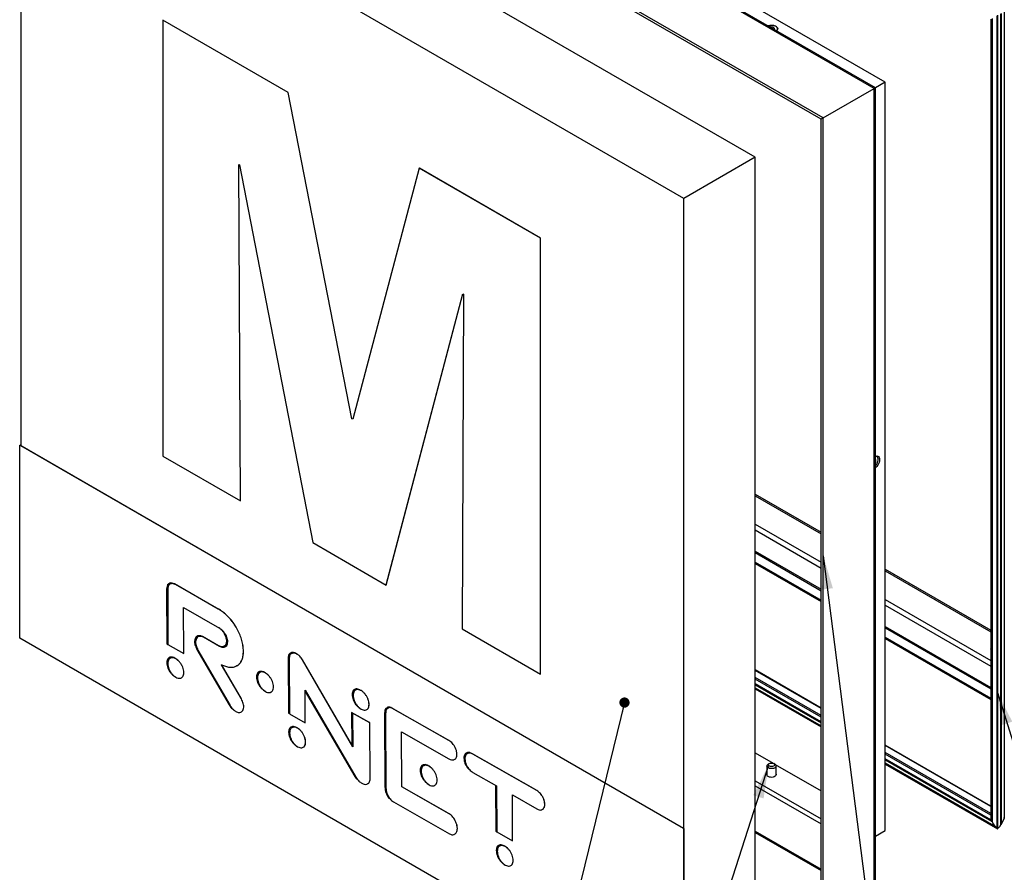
# Paper-space layout 'Sub assem IG' of a CAD drawing. Header units: millimetres. Extents: x 7 to 291, y 7 to 204.
# Tile 3 of 5: x 143 to 240, y 73 to 157. Entities that reach past the tile are written whole.
import ezdxf

# ---------------------------------------------------------------- set-up
doc = ezdxf.new("R2010")
doc.units = ezdxf.units.MM
doc.layers.add('LOGO', color=7, linetype='Continuous')
doc.dimstyles.new('SLDDIMSTYLE1', dxfattribs={"dimtxt": 0.18, "dimasz": 1.016, "dimexe": 0, "dimexo": 0.0625, "dimgap": 0, "dimtad": 0, "dimtih": 1, "dimtoh": 1, "dimdec": 0, "dimrnd": 1e-09, "dimzin": 0, "dimdsep": 46, "dimtxsty": 'Standard', "dimblk1": 'DOT', "dimblk2": 'DOT', "dimsah": 1, "dimcen": 0.09, "dimadec": 0, "dimazin": 0, "dimtfac": 1.016, "dimtdec": 0, "dimtofl": 0, "dimtmove": 0, "dimatfit": 3, "dimldrblk": 'DOT', "dimfxl": 1, "dimfrac": 2, "dimtolj": 1, "dimtzin": 0, "dimarcsym": 0})
doc.dimstyles.new('SLDDIMSTYLE2', dxfattribs={"dimtxt": 0.18, "dimasz": 3.302, "dimexe": 0, "dimexo": 0.0625, "dimgap": 0, "dimtad": 0, "dimtih": 1, "dimtoh": 1, "dimdec": 0, "dimrnd": 1e-09, "dimzin": 0, "dimdsep": 46, "dimtxsty": 'Standard', "dimsah": 1, "dimcen": 0.09, "dimadec": 0, "dimazin": 0, "dimtfac": 3.302, "dimtdec": 0, "dimtofl": 0, "dimtmove": 0, "dimatfit": 3, "dimfxl": 1, "dimfrac": 2, "dimtolj": 1, "dimtzin": 0, "dimarcsym": 0})

# ---------------------------------------------------------------- blocks, each defined once
blk = doc.blocks.new('_Dot')
at = {"color": 0, "linetype": 'ByBlock', "lineweight": -2}
blk.add_line((-0.5, 0), (-1, 0), dxfattribs=at)
at = {"color": 0, "linetype": 'ByBlock', "const_width": 0.5}
blk.add_lwpolyline([(-0.25, 0, 1), (0.25, 0, 1)], format="xyb", close=True, dxfattribs=at)

psp = doc.layouts.new('Sub assem IG')

# ---------------------------------------------------------------- linework, layer by layer
at = {"color": 7, "linetype": 'Continuous', "lineweight": 25}
for p, q in [((227.373, 150.378), (162.319, 187.933)), ((227.49, 150.446), (162.602, 187.905)), ((222.321, 147.461), (157.267, 185.016)), ((222.109, 147.339), (157.479, 184.649)), ((228.473, 151.012), (169.146, 185.261)), ((215.568, 143.563), (149.807, 181.526)), ((208.497, 139.481), (142.736, 177.444)), ((142.736, 177.444), (142.736, 114.947)), ((238.954, 157.244), (238.954, 77.774)), ((239.005, 157.273), (239.005, 77.701)), ((239.082, 157.318), (239.082, 77.681)), ((239.547, 157.586), (239.547, 77.108)), ((239.569, 157.599), (239.569, 77.006)), ((239.647, 76.973), (239.647, 157.644)), ((239.89, 157.784), (239.89, 77.316)), ((239.977, 157.834), (239.977, 77.393)), ((240.27, 158.003), (240.27, 78.019)), ((156.833, 157.168), (156.84, 157.172)), ((156.833, 157.168), (156.833, 113.916)), ((169.259, 149.995), (156.833, 157.168)), ((169.266, 149.999), (156.84, 157.172)), ((228.473, 151.012), (227.49, 150.445)), ((227.49, 69.799), (227.49, 150.446)), ((228.473, 76.789), (228.473, 151.012)), ((169.259, 149.995), (169.266, 149.999)), ((175.568, 117.619), (169.259, 149.995)), ((175.575, 117.623), (169.266, 149.999)), ((222.321, 147.461), (227.373, 150.378)), ((227.373, 69.541), (227.373, 150.378)), ((222.321, 147.461), (222.109, 147.339)), ((222.321, 66.624), (222.321, 147.461)), ((222.109, 66.991), (222.109, 147.339)), ((215.568, 143.563), (208.497, 139.481)), ((215.568, 61.909), (215.568, 143.563)), ((164.357, 142.844), (164.442, 142.795)), ((164.527, 109.475), (164.357, 142.844)), ((164.534, 109.479), (164.364, 142.84)), ((164.442, 142.795), (171.689, 105.34)), ((182.261, 142.489), (175.654, 117.569)), ((182.261, 142.489), (182.268, 142.493)), ((194.288, 135.546), (182.261, 142.489)), ((194.295, 135.55), (182.268, 142.493)), ((208.497, 57.827), (208.497, 139.481)), ((194.288, 135.546), (194.295, 135.55)), ((194.288, 92.294), (194.288, 135.546)), ((194.295, 92.298), (194.295, 135.55)), ((178.979, 101.132), (186.566, 130.022)), ((178.986, 101.136), (186.571, 130.019)), ((186.652, 129.973), (186.524, 96.776)), ((186.566, 130.022), (186.652, 129.973)), ((175.568, 117.619), (175.575, 117.623)), ((175.654, 117.569), (175.568, 117.619)), ((175.656, 117.576), (175.575, 117.623)), ((142.629, 115.005), (142.633, 115.007)), ((142.629, 95.848), (142.629, 115.005)), ((208.479, 76.991), (142.629, 115.005)), ((142.736, 114.947), (142.633, 115.007)), ((208.482, 76.993), (142.736, 114.947)), ((156.833, 113.916), (164.527, 109.475)), ((164.527, 109.475), (164.534, 109.479)), ((171.689, 105.34), (178.979, 101.132)), ((215.568, 103.413), (222.109, 99.637)), ((215.568, 103.268), (222.109, 99.493)), ((157.205, 100.739), (157.208, 100.741)), ((157.205, 100.739), (157.234, 95.302)), ((157.208, 100.741), (157.238, 95.304)), ((157.305, 100.677), (157.334, 95.24)), ((162.326, 98.751), (157.969, 101.235)), ((162.426, 98.69), (158.069, 101.173)), ((178.979, 101.132), (178.986, 101.136)), ((158.881, 98.896), (162.435, 96.869)), ((158.905, 94.345), (158.881, 98.896)), ((158.909, 94.347), (158.884, 98.893)), ((162.429, 98.692), (162.382, 98.719)), ((162.426, 98.69), (162.429, 98.692)), ((186.524, 96.776), (194.288, 92.294)), ((208.494, 57.825), (142.629, 95.848)), ((160.203, 96.042), (160.206, 96.044)), ((162.345, 95.111), (160.761, 96.014)), ((162.445, 95.049), (160.861, 95.952)), ((228.473, 95.963), (238.954, 89.912)), ((228.473, 95.819), (238.954, 89.768)), ((157.234, 95.302), (157.238, 95.304)), ((157.234, 95.302), (157.334, 95.245)), ((157.238, 95.304), (157.334, 95.249)), ((157.334, 95.24), (158.905, 94.345)), ((160.21, 94.732), (160.214, 94.734)), ((160.21, 94.732), (163.398, 89.251)), ((160.214, 94.734), (163.401, 89.253)), ((162.445, 95.049), (162.452, 95.053)), ((163.133, 95.569), (163.136, 95.571)), ((158.905, 94.345), (158.909, 94.347)), ((160.31, 94.67), (163.497, 89.189)), ((164.817, 94.575), (164.82, 94.577)), ((169.253, 93.871), (169.257, 93.873)), ((169.253, 93.871), (169.282, 88.434)), ((169.257, 93.873), (169.286, 88.436)), ((169.353, 93.809), (169.382, 88.372)), ((170.13, 94.281), (170.133, 94.283)), ((157.223, 93.413), (157.226, 93.415)), ((164.611, 89.843), (162.638, 93.232)), ((164.615, 89.845), (162.642, 93.234)), ((170.682, 93.698), (170.685, 93.7)), ((175.667, 85.1), (170.682, 93.698)), ((175.566, 85.282), (170.685, 93.7)), ((158.02, 92.044), (158.066, 92.019)), ((158.906, 92.448), (158.91, 92.45)), ((166.113, 92.002), (166.116, 92.004)), ((194.288, 92.294), (194.295, 92.298)), ((222.109, 88.935), (215.568, 92.71)), ((222.109, 88.027), (215.568, 91.803)), ((167.796, 91.037), (167.8, 91.04)), ((222.109, 87.568), (215.568, 91.344)), ((215.568, 91.229), (222.109, 87.453)), ((215.568, 90.943), (222.109, 87.167)), ((215.568, 90.827), (222.109, 87.052)), ((164.611, 89.843), (164.615, 89.845)), ((166.91, 90.634), (166.957, 90.609)), ((170.936, 90.698), (175.961, 82.08)), ((170.954, 87.476), (170.936, 90.698)), ((170.941, 90.582), (170.944, 90.584)), ((170.957, 87.478), (170.941, 90.582)), ((170.941, 90.582), (175.861, 82.142)), ((170.944, 90.584), (170.943, 90.686)), ((170.944, 90.584), (175.865, 82.144)), ((175.596, 90.255), (175.6, 90.257)), ((163.398, 89.251), (163.401, 89.253)), ((176.394, 88.886), (176.441, 88.861)), ((177.281, 89.289), (177.285, 89.291)), ((185.096, 85.77), (179.553, 88.931)), ((185.196, 85.709), (179.653, 88.869)), ((164.618, 88.547), (164.622, 88.549)), ((169.282, 88.434), (169.286, 88.436)), ((169.282, 88.434), (169.382, 88.377)), ((169.286, 88.436), (169.382, 88.381)), ((169.382, 88.372), (170.954, 87.476)), ((177.251, 87.521), (175.549, 88.491)), ((175.549, 88.491), (175.566, 85.282)), ((175.552, 88.489), (175.57, 85.284)), ((175.649, 88.429), (175.653, 88.432)), ((175.649, 88.429), (175.667, 85.1)), ((177.351, 87.459), (175.649, 88.429)), ((178.813, 88.421), (178.817, 88.423)), ((178.813, 88.421), (178.853, 81.082)), ((178.817, 88.423), (178.856, 81.084)), ((178.913, 88.359), (178.953, 81.02)), ((170.954, 87.476), (170.957, 87.478)), ((177.251, 87.52), (177.251, 87.521)), ((177.355, 87.461), (177.251, 87.52)), ((177.351, 87.459), (177.355, 87.461)), ((177.381, 81.916), (177.351, 87.459)), ((177.385, 81.918), (177.355, 87.461)), ((169.3, 86.528), (169.303, 86.53)), ((180.489, 86.577), (185.206, 83.888)), ((180.519, 81.116), (180.489, 86.577)), ((180.522, 81.119), (180.493, 86.575)), ((170.098, 85.158), (170.144, 85.133)), ((170.985, 85.563), (170.988, 85.565)), ((175.57, 85.284), (175.566, 85.282)), ((175.666, 85.117), (175.57, 85.284)), ((185.2, 85.711), (185.129, 85.751)), ((185.196, 85.709), (185.2, 85.711)), ((238.954, 79.21), (228.473, 85.261)), ((185.994, 84.348), (185.997, 84.35)), ((193.809, 80.804), (187.472, 84.416)), ((193.909, 80.742), (187.572, 84.354)), ((215.568, 84.483), (217.363, 83.447)), ((238.954, 78.302), (228.473, 84.353)), ((186.685, 83.957), (186.689, 83.959)), ((216.744, 83.181), (216.744, 82.281)), ((216.982, 83.426), (216.876, 83.365)), ((217.513, 83.365), (217.406, 83.426)), ((217.557, 83.335), (222.109, 80.707)), ((217.644, 82.281), (217.644, 83.181)), ((238.954, 77.843), (228.473, 83.894)), ((228.473, 83.779), (238.994, 77.705)), ((228.473, 83.493), (239.474, 77.142)), ((228.473, 83.378), (239.607, 76.95)), ((175.861, 82.142), (175.865, 82.144)), ((182.35, 82.746), (182.353, 82.748)), ((187.582, 82.534), (189.918, 81.202)), ((177.381, 81.916), (177.385, 81.918)), ((178.853, 81.082), (178.856, 81.084)), ((180.519, 81.116), (180.523, 81.118)), ((185.236, 78.427), (180.519, 81.116)), ((185.136, 78.489), (180.522, 81.119)), ((183.147, 81.378), (183.193, 81.353)), ((184.034, 81.781), (184.037, 81.783)), ((189.818, 81.259), (189.843, 76.713)), ((189.822, 81.257), (189.847, 76.715)), ((189.918, 81.202), (189.943, 76.651)), ((191.49, 80.306), (193.919, 78.921)), ((191.514, 75.755), (191.49, 80.306)), ((191.518, 75.757), (191.493, 80.304)), ((193.912, 80.744), (193.842, 80.784)), ((193.909, 80.742), (193.912, 80.744)), ((179.603, 79.677), (179.606, 79.679)), ((179.703, 79.615), (185.246, 76.455)), ((194.705, 79.381), (194.709, 79.383)), ((185.239, 78.429), (185.166, 78.471)), ((185.236, 78.427), (185.239, 78.429)), ((239.082, 77.681), (239.005, 77.701)), ((240.27, 78.019), (239.977, 77.393)), ((186.034, 76.99), (186.037, 76.992)), ((189.843, 76.713), (189.847, 76.715)), ((189.843, 76.713), (189.943, 76.656)), ((189.847, 76.715), (189.943, 76.66)), ((189.943, 76.651), (191.514, 75.755)), ((208.479, 76.991), (208.482, 76.993)), ((208.479, 76.991), (208.494, 57.825)), ((208.482, 76.993), (208.497, 57.827)), ((227.49, 76.222), (228.473, 76.789)), ((239.569, 77.006), (239.547, 77.108)), ((191.514, 75.755), (191.518, 75.757)), ((189.893, 74.788), (189.897, 74.79)), ((190.69, 73.419), (190.737, 73.394)), ((191.577, 73.824), (191.58, 73.826))]:
    psp.add_line(p, q, dxfattribs=at)
at = {"color": 8, "linetype": 'Continuous', "lineweight": 25}
for p, q in [((215.568, 110.143), (222.109, 106.367)), ((215.568, 109.98), (222.109, 106.204)), ((215.568, 107.163), (222.109, 103.387)), ((215.568, 106.591), (222.109, 102.816)), ((215.568, 104.484), (222.109, 100.708)), ((215.568, 104.344), (222.109, 100.568)), ((228.473, 102.693), (238.954, 96.642)), ((228.473, 102.53), (238.954, 96.479)), ((158.069, 101.173), (158.074, 101.175)), ((228.473, 99.713), (238.954, 93.662)), ((228.473, 99.142), (238.954, 93.091)), ((228.473, 97.034), (238.954, 90.983)), ((228.473, 96.895), (238.954, 90.844)), ((160.861, 95.952), (160.865, 95.955)), ((222.109, 88.878), (215.568, 92.653)), ((222.109, 88.18), (215.568, 91.955)), ((222.109, 87.544), (215.568, 91.319)), ((222.109, 87.086), (215.568, 90.861)), ((179.653, 88.869), (179.657, 88.871)), ((238.954, 79.153), (228.473, 85.204)), ((187.572, 84.354), (187.576, 84.357)), ((238.954, 78.455), (228.473, 84.506)), ((238.954, 77.819), (228.473, 83.87)), ((239.569, 77.006), (228.473, 83.412)), ((215.568, 81.709), (222.109, 77.934)), ((215.568, 81.225), (222.109, 77.449)), ((215.568, 76.722), (222.109, 72.946)), ((215.568, 76.6), (222.109, 72.825))]:
    psp.add_line(p, q, dxfattribs=at)
at = {"color": 7, "linetype": 'Continuous', "lineweight": 25, "flags": 128}
for points in [[(216.845, 156.591), (216.942, 156.622), (217.083, 156.648), (217.231, 156.653), (217.377, 156.637), (217.512, 156.602), (217.629, 156.55), (217.721, 156.482), (217.781, 156.404), (217.808, 156.32), (217.799, 156.234), (217.755, 156.153), (217.701, 156.097)], [(217.472, 156.229), (217.488, 156.26), (217.491, 156.32), (217.458, 156.377), (217.393, 156.424)], [(217.7, 156.098), (217.765, 156.17), (217.8, 156.252), (217.8, 156.337), (217.764, 156.42), (217.696, 156.495), (217.598, 156.558)], [(227.373, 150.378), (227.421, 150.406), (227.458, 150.427), (227.481, 150.44), (227.49, 150.446), (227.49, 150.446)], [(227.49, 113.902), (227.523, 113.913), (227.628, 113.932), (227.723, 113.918), (227.802, 113.872), (227.861, 113.797), (227.898, 113.697), (227.91, 113.576), (227.898, 113.441), (227.861, 113.298), (227.802, 113.154), (227.723, 113.018), (227.628, 112.894), (227.523, 112.791), (227.49, 112.765)], [(227.49, 112.942), (227.545, 113.002), (227.631, 113.119), (227.7, 113.249), (227.748, 113.383), (227.773, 113.514), (227.773, 113.634), (227.748, 113.736), (227.7, 113.815), (227.631, 113.865), (227.545, 113.884), (227.49, 113.88)], [(227.49, 113.233), (227.529, 113.31), (227.554, 113.405), (227.554, 113.49), (227.529, 113.555), (227.49, 113.589)], [(216.896, 82.987), (216.813, 83.043), (216.761, 83.111), (216.744, 83.184), (216.764, 83.257), (216.818, 83.324), (216.876, 83.365)], [(217.513, 83.365), (217.575, 83.32), (217.627, 83.252), (217.644, 83.179), (217.625, 83.106), (217.57, 83.039), (217.486, 82.983), (217.377, 82.944), (217.254, 82.924), (217.126, 82.925), (217.003, 82.946), (216.896, 82.987)], [(216.996, 83.174), (216.931, 83.221), (216.898, 83.278), (216.9, 83.338), (216.938, 83.394), (217.007, 83.439), (217.099, 83.468), (217.202, 83.477), (217.304, 83.465), (217.393, 83.434), (217.458, 83.387), (217.491, 83.33), (217.488, 83.269), (217.45, 83.213), (217.381, 83.168), (217.29, 83.14), (217.187, 83.131), (217.085, 83.143), (216.996, 83.174)], [(217.644, 82.359), (217.648, 82.301), (217.621, 82.228), (217.559, 82.162), (217.467, 82.11), (217.353, 82.074), (217.227, 82.058), (217.098, 82.063), (216.976, 82.089), (216.873, 82.134)]]:
    psp.add_lwpolyline(points, dxfattribs=at)
at = {"color": 7, "linetype": 'Continuous', "lineweight": 25}
for centre, radius, start, end in [((217.193, 155.692), 0.956, 64.89939, 110.78237), ((217.193, 155.988), 0.48, 65.32676, 103.453), ((239.042, 94.762), 0.124, 134.93188, 225.06812), ((216.945, 82.324), 0.204, 170.29129, 249.17656)]:
    psp.add_arc(centre, radius, start, end, dxfattribs=at)
for centre, major_axis, ratio, start_param, end_param in [((227.09, 150.215), (0.4, 0.231), 0.00007, 0.000041, 0.785358), ((238.994, 77.751), (-0.0283, 0.049), 0.577335, 0.785358, 2.62582), ((239.474, 77.627), (-0.297, 0.514), 0.577335, 1.150406, 2.530437), ((239.474, 77.627), (-0.297, 0.514), 0.577335, 2.779904, 3.778657), ((239.729, 77.659), (-0.191, 0.331), 0.577335, 2.995151, 3.5248), ((240.159, 78.137), (-0.085, 0.147), 0.577335, 3.52487, 3.92695), ((239.607, 76.996), (-0.0283, 0.049), 0.577335, 1.055025, 3.92695)]:
    psp.add_ellipse(centre, major_axis=major_axis, ratio=ratio, start_param=start_param, end_param=end_param, dxfattribs=at)
for points, knots in [([(157.409, 101.252), (157.398, 101.246), (157.321, 101.207), (157.232, 101.04), (157.214, 100.841), (157.205, 100.739)], [0, 0, 0, 0, 0.0792552, 0.5307638, 1, 1, 1, 1]), ([(157.409, 101.252), (157.399, 101.247), (157.323, 101.208), (157.236, 101.042), (157.218, 100.843), (157.208, 100.741)], [0, 0, 0, 0, 0.071464, 0.526793, 1, 1, 1, 1]), ([(157.516, 101.194), (157.502, 101.187), (157.422, 101.148), (157.332, 100.979), (157.314, 100.779), (157.305, 100.677)], [0, 0, 0, 0, 0.094453, 0.538509, 1, 1, 1, 1]), ([(157.969, 101.235), (157.891, 101.271), (157.738, 101.341), (157.56, 101.344), (157.483, 101.295), (157.458, 101.278)], [0, 0, 0, 0, 0.411904, 0.807579, 1, 1, 1, 1]), ([(158.069, 101.173), (157.991, 101.209), (157.837, 101.28), (157.653, 101.281), (157.57, 101.227), (157.54, 101.207)], [0, 0, 0, 0, 0.394796, 0.774037, 1, 1, 1, 1]), ([(158.058, 101.184), (157.986, 101.217), (157.839, 101.285), (157.66, 101.285), (157.578, 101.231), (157.547, 101.211)], [0, 0, 0, 0, 0.375494, 0.766831, 1, 1, 1, 1]), ([(162.382, 98.719), (162.371, 98.725), (162.353, 98.736), (162.334, 98.747), (162.326, 98.751)], [0, 0, 0, 0, 0.55935, 1, 1, 1, 1]), ([(164.817, 94.575), (164.808, 94.746), (164.792, 95.085), (164.672, 95.626), (164.491, 96.163), (164.249, 96.69), (163.957, 97.189), (163.621, 97.651), (163.25, 98.063), (162.847, 98.424), (162.567, 98.6), (162.426, 98.69)], [0, 0, 0, 0, 0.115886, 0.228608, 0.339454, 0.449327, 0.55889, 0.666771, 0.775581, 0.886227, 1, 1, 1, 1]), ([(164.82, 94.577), (164.812, 94.748), (164.795, 95.087), (164.675, 95.628), (164.494, 96.165), (164.252, 96.692), (163.96, 97.191), (163.625, 97.653), (163.253, 98.065), (162.851, 98.427), (162.571, 98.602), (162.429, 98.692)], [0, 0, 0, 0, 0.115886, 0.228608, 0.339454, 0.449327, 0.55889, 0.666771, 0.775581, 0.886227, 1, 1, 1, 1]), ([(162.368, 96.912), (162.445, 96.857), (162.595, 96.75), (162.798, 96.512), (162.952, 96.262), (163.056, 96.016), (163.12, 95.785), (163.128, 95.642), (163.133, 95.569)], [0, 0, 0, 0, 0.190716, 0.375266, 0.557687, 0.701734, 0.848255, 1, 1, 1, 1]), ([(162.372, 96.914), (162.448, 96.859), (162.599, 96.752), (162.802, 96.514), (162.955, 96.264), (163.059, 96.018), (163.123, 95.787), (163.132, 95.644), (163.136, 95.571)], [0, 0, 0, 0, 0.190716, 0.375266, 0.557687, 0.701734, 0.848255, 1, 1, 1, 1]), ([(162.435, 96.869), (162.515, 96.816), (162.671, 96.712), (162.882, 96.472), (163.043, 96.217), (163.152, 95.966), (163.219, 95.729), (163.228, 95.582), (163.232, 95.507)], [0, 0, 0, 0, 0.191626, 0.376331, 0.55856, 0.702336, 0.848534, 1, 1, 1, 1]), ([(160.203, 96.042), (160.152, 96), (160.051, 95.918), (159.978, 95.698), (159.968, 95.455), (160.009, 95.206), (160.086, 94.966), (160.168, 94.811), (160.21, 94.732)], [0, 0, 0, 0, 0.190738, 0.375799, 0.559092, 0.703556, 0.849727, 1, 1, 1, 1]), ([(160.206, 96.044), (160.155, 96.002), (160.055, 95.92), (159.981, 95.7), (159.971, 95.457), (160.013, 95.208), (160.089, 94.968), (160.172, 94.813), (160.214, 94.734)], [0, 0, 0, 0, 0.190738, 0.375799, 0.559092, 0.703556, 0.849727, 1, 1, 1, 1]), ([(160.303, 95.98), (160.252, 95.938), (160.151, 95.856), (160.078, 95.637), (160.067, 95.393), (160.109, 95.144), (160.186, 94.904), (160.268, 94.749), (160.31, 94.67)], [0, 0, 0, 0, 0.1907375, 0.3757991, 0.5590923, 0.7035559, 0.849727, 1, 1, 1, 1]), ([(160.761, 96.014), (160.704, 96.041), (160.589, 96.096), (160.392, 96.118), (160.275, 96.071), (160.203, 96.042)], [0, 0, 0, 0, 0.271618, 0.54956, 1, 1, 1, 1]), ([(160.861, 95.952), (160.804, 95.979), (160.689, 96.034), (160.492, 96.056), (160.375, 96.009), (160.303, 95.98)], [0, 0, 0, 0, 0.271618, 0.54956, 1, 1, 1, 1]), ([(160.846, 95.965), (160.796, 95.989), (160.689, 96.039), (160.499, 96.06), (160.382, 96.013), (160.31, 95.984)], [0, 0, 0, 0, 0.244936, 0.533059, 1, 1, 1, 1]), ([(162.862, 95.038), (162.858, 95.036), (162.815, 95.004), (162.701, 95), (162.532, 95.018), (162.408, 95.079), (162.345, 95.111)], [0, 0, 0, 0, 0.030206, 0.346022, 0.667473, 1, 1, 1, 1]), ([(163.232, 95.507), (163.226, 95.419), (163.214, 95.246), (163.11, 95.063), (162.968, 94.962), (162.803, 94.934), (162.631, 94.957), (162.508, 95.018), (162.445, 95.049)], [0, 0, 0, 0, 0.1914737, 0.3756875, 0.5577646, 0.7017796, 0.8483645, 1, 1, 1, 1]), ([(162.997, 95.001), (162.984, 94.991), (162.933, 94.951), (162.809, 94.941), (162.638, 94.96), (162.515, 95.022), (162.452, 95.053)], [0, 0, 0, 0, 0.098569, 0.392122, 0.690914, 1, 1, 1, 1]), ([(163.133, 95.569), (163.126, 95.481), (163.113, 95.31), (163.022, 95.135), (162.929, 95.081), (162.89, 95.059)], [0, 0, 0, 0, 0.375876, 0.737499, 1, 1, 1, 1]), ([(163.136, 95.571), (163.129, 95.483), (163.116, 95.312), (163.026, 95.137), (162.933, 95.083), (162.894, 95.061)], [0, 0, 0, 0, 0.375876, 0.737499, 1, 1, 1, 1]), ([(158.066, 93.843), (158.047, 93.855), (157.958, 93.911), (157.799, 93.976), (157.607, 93.992), (157.445, 93.939), (157.321, 93.822), (157.238, 93.647), (157.228, 93.492), (157.223, 93.413)], [0, 0, 0, 0, 0.043748, 0.207647, 0.366013, 0.522163, 0.678251, 0.836427, 1, 1, 1, 1]), ([(157.468, 93.935), (157.463, 93.933), (157.405, 93.915), (157.327, 93.82), (157.24, 93.65), (157.231, 93.494), (157.226, 93.415)], [0, 0, 0, 0, 0.026812, 0.344709, 0.666859, 1, 1, 1, 1]), ([(158.906, 92.448), (158.9, 92.534), (158.889, 92.701), (158.803, 92.972), (158.677, 93.232), (158.513, 93.47), (158.32, 93.674), (158.109, 93.827), (157.899, 93.914), (157.707, 93.93), (157.545, 93.877), (157.421, 93.76), (157.337, 93.586), (157.328, 93.43), (157.323, 93.351)], [0, 0, 0, 0, 0.08554, 0.168258, 0.249878, 0.331517, 0.414292, 0.499929, 0.58564, 0.668457, 0.750116, 0.831742, 0.91446, 1, 1, 1, 1]), ([(158.07, 93.845), (158.005, 93.872), (157.877, 93.925), (157.705, 93.933), (157.614, 93.894), (157.571, 93.875)], [0, 0, 0, 0, 0.351505, 0.693117, 1, 1, 1, 1]), ([(158.91, 92.45), (158.904, 92.536), (158.892, 92.703), (158.806, 92.974), (158.68, 93.234), (158.517, 93.472), (158.324, 93.676), (158.168, 93.79), (158.082, 93.835), (158.066, 93.843)], [0, 0, 0, 0, 0.164889, 0.324338, 0.48167, 0.639039, 0.798598, 0.963674, 1, 1, 1, 1]), ([(164.169, 93.134), (164.222, 93.163), (164.364, 93.239), (164.542, 93.448), (164.7, 93.751), (164.8, 94.127), (164.811, 94.424), (164.817, 94.575)], [0, 0, 0, 0, 0.127142, 0.337701, 0.551133, 0.770626, 1, 1, 1, 1]), ([(164.172, 93.136), (164.226, 93.165), (164.367, 93.241), (164.546, 93.45), (164.704, 93.753), (164.804, 94.129), (164.815, 94.426), (164.82, 94.577)], [0, 0, 0, 0, 0.127142, 0.337701, 0.551133, 0.770626, 1, 1, 1, 1]), ([(169.481, 94.381), (169.463, 94.374), (169.4, 94.347), (169.329, 94.24), (169.264, 94.08), (169.257, 93.941), (169.253, 93.871)], [0, 0, 0, 0, 0.115769, 0.40332, 0.69642, 1, 1, 1, 1]), ([(169.484, 94.383), (169.466, 94.376), (169.403, 94.349), (169.332, 94.242), (169.267, 94.082), (169.26, 93.943), (169.257, 93.873)], [0, 0, 0, 0, 0.115769, 0.40332, 0.69642, 1, 1, 1, 1]), ([(170.13, 94.281), (170.051, 94.318), (169.896, 94.391), (169.687, 94.389), (169.531, 94.312), (169.427, 94.181), (169.364, 94.017), (169.357, 93.879), (169.353, 93.809)], [0, 0, 0, 0, 0.191397, 0.37533, 0.557176, 0.701182, 0.847967, 1, 1, 1, 1]), ([(170.03, 94.343), (169.951, 94.379), (169.797, 94.451), (169.612, 94.458), (169.529, 94.408), (169.499, 94.39)], [0, 0, 0, 0, 0.399461, 0.783345, 1, 1, 1, 1]), ([(170.09, 94.31), (170.016, 94.34), (169.869, 94.398), (169.702, 94.396), (169.629, 94.348), (169.606, 94.333)], [0, 0, 0, 0, 0.414103, 0.814673, 1, 1, 1, 1]), ([(170.086, 94.308), (170.076, 94.315), (170.057, 94.327), (170.038, 94.338), (170.03, 94.343)], [0, 0, 0, 0, 0.557089, 1, 1, 1, 1]), ([(170.133, 94.283), (170.124, 94.288), (170.109, 94.297), (170.093, 94.305), (170.086, 94.308)], [0, 0, 0, 0, 0.561764, 1, 1, 1, 1]), ([(170.682, 93.698), (170.639, 93.766), (170.555, 93.901), (170.412, 94.064), (170.269, 94.194), (170.177, 94.251), (170.13, 94.281)], [0, 0, 0, 0, 0.27564, 0.550318, 0.770569, 1, 1, 1, 1]), ([(170.685, 93.7), (170.643, 93.768), (170.558, 93.903), (170.415, 94.066), (170.272, 94.196), (170.18, 94.253), (170.133, 94.283)], [0, 0, 0, 0, 0.27564, 0.550318, 0.770569, 1, 1, 1, 1]), ([(157.223, 93.413), (157.229, 93.327), (157.24, 93.16), (157.326, 92.888), (157.453, 92.63), (157.577, 92.437), (157.663, 92.35), (157.685, 92.327)], [0, 0, 0, 0, 0.237651, 0.467346, 0.693894, 0.920437, 1, 1, 1, 1]), ([(157.226, 93.415), (157.232, 93.329), (157.244, 93.161), (157.329, 92.89), (157.455, 92.63), (157.619, 92.392), (157.812, 92.188), (157.968, 92.074), (158.054, 92.029), (158.07, 92.021)], [0, 0, 0, 0, 0.165033, 0.32454, 0.481862, 0.639181, 0.798688, 0.963747, 1, 1, 1, 1]), ([(157.323, 93.351), (157.328, 93.266), (157.34, 93.098), (157.426, 92.826), (157.552, 92.566), (157.715, 92.328), (157.908, 92.124), (158.119, 91.971), (158.33, 91.883), (158.522, 91.868), (158.684, 91.921), (158.808, 92.038), (158.891, 92.213), (158.901, 92.369), (158.906, 92.448)], [0, 0, 0, 0, 0.085632, 0.168398, 0.250029, 0.331659, 0.414425, 0.500071, 0.585643, 0.668366, 0.749977, 0.831602, 0.914367, 1, 1, 1, 1]), ([(162.638, 93.232), (162.773, 93.172), (163.038, 93.055), (163.416, 92.976), (163.759, 92.98), (164.004, 93.029), (164.116, 93.101), (164.142, 93.118)], [0, 0, 0, 0, 0.242138, 0.477005, 0.706335, 0.931834, 1, 1, 1, 1]), ([(158.667, 91.929), (158.672, 91.931), (158.73, 91.949), (158.809, 92.045), (158.895, 92.214), (158.905, 92.371), (158.91, 92.45)], [0, 0, 0, 0, 0.027689, 0.345121, 0.666985, 1, 1, 1, 1]), ([(166.957, 92.433), (166.938, 92.445), (166.848, 92.501), (166.689, 92.566), (166.497, 92.582), (166.335, 92.529), (166.211, 92.412), (166.128, 92.237), (166.118, 92.081), (166.113, 92.002)], [0, 0, 0, 0, 0.043714, 0.207396, 0.365747, 0.522009, 0.678237, 0.836486, 1, 1, 1, 1]), ([(166.113, 92.002), (166.119, 91.917), (166.13, 91.749), (166.216, 91.478), (166.343, 91.22), (166.468, 91.027), (166.553, 90.941), (166.575, 90.918)], [0, 0, 0, 0, 0.237346, 0.466956, 0.693627, 0.920408, 1, 1, 1, 1]), ([(166.359, 92.525), (166.354, 92.523), (166.296, 92.505), (166.217, 92.409), (166.13, 92.24), (166.121, 92.084), (166.116, 92.004)], [0, 0, 0, 0, 0.026948, 0.344983, 0.667132, 1, 1, 1, 1]), ([(166.116, 92.004), (166.122, 91.919), (166.134, 91.751), (166.22, 91.48), (166.346, 91.221), (166.51, 90.982), (166.703, 90.778), (166.859, 90.665), (166.945, 90.619), (166.96, 90.611)], [0, 0, 0, 0, 0.164789, 0.324206, 0.481582, 0.639036, 0.798659, 0.963709, 1, 1, 1, 1]), ([(167.796, 91.037), (167.791, 91.123), (167.779, 91.291), (167.693, 91.562), (167.567, 91.822), (167.404, 92.06), (167.211, 92.264), (167, 92.417), (166.789, 92.505), (166.597, 92.52), (166.435, 92.467), (166.311, 92.35), (166.227, 92.175), (166.217, 92.02), (166.212, 91.941)], [0, 0, 0, 0, 0.085517, 0.168252, 0.249897, 0.331538, 0.414277, 0.499843, 0.585452, 0.668273, 0.750001, 0.831712, 0.914479, 1, 1, 1, 1]), ([(166.212, 91.941), (166.218, 91.855), (166.23, 91.688), (166.316, 91.416), (166.442, 91.157), (166.606, 90.918), (166.799, 90.714), (167.01, 90.562), (167.22, 90.474), (167.412, 90.459), (167.574, 90.511), (167.698, 90.628), (167.782, 90.803), (167.791, 90.958), (167.796, 91.037)], [0, 0, 0, 0, 0.085524, 0.16826, 0.249937, 0.331654, 0.414498, 0.500157, 0.585773, 0.668535, 0.750165, 0.831776, 0.91448, 1, 1, 1, 1]), ([(166.96, 92.435), (166.896, 92.462), (166.768, 92.515), (166.596, 92.523), (166.505, 92.484), (166.462, 92.465)], [0, 0, 0, 0, 0.351226, 0.692947, 1, 1, 1, 1]), ([(167.8, 91.04), (167.794, 91.125), (167.783, 91.293), (167.697, 91.564), (167.571, 91.824), (167.407, 92.062), (167.214, 92.266), (167.059, 92.38), (166.972, 92.425), (166.957, 92.433)], [0, 0, 0, 0, 0.164875, 0.324387, 0.481796, 0.6392, 0.79872, 0.963689, 1, 1, 1, 1]), ([(167.558, 90.52), (167.563, 90.521), (167.621, 90.539), (167.7, 90.635), (167.786, 90.804), (167.795, 90.96), (167.8, 91.04)], [0, 0, 0, 0, 0.026988, 0.344832, 0.666934, 1, 1, 1, 1]), ([(176.441, 90.685), (176.422, 90.697), (176.333, 90.753), (176.173, 90.819), (175.981, 90.835), (175.819, 90.782), (175.695, 90.665), (175.611, 90.49), (175.601, 90.334), (175.596, 90.255)], [0, 0, 0, 0, 0.0436934, 0.2075702, 0.3659129, 0.5220342, 0.6781063, 0.8363125, 1, 1, 1, 1]), ([(164.618, 88.547), (164.669, 88.589), (164.769, 88.67), (164.843, 88.886), (164.853, 89.126), (164.811, 89.372), (164.735, 89.61), (164.653, 89.764), (164.611, 89.843)], [0, 0, 0, 0, 0.1916532, 0.3762389, 0.5584486, 0.7023155, 0.8486112, 1, 1, 1, 1]), ([(164.622, 88.549), (164.673, 88.591), (164.772, 88.672), (164.846, 88.888), (164.856, 89.128), (164.815, 89.374), (164.738, 89.612), (164.656, 89.766), (164.615, 89.845)], [0, 0, 0, 0, 0.1916532, 0.3762389, 0.5584486, 0.7023155, 0.8486112, 1, 1, 1, 1]), ([(175.596, 90.255), (175.602, 90.169), (175.614, 90.001), (175.699, 89.729), (175.827, 89.472), (175.951, 89.279), (176.037, 89.193), (176.059, 89.17)], [0, 0, 0, 0, 0.237753, 0.4673958, 0.6938948, 0.9205098, 1, 1, 1, 1]), ([(175.842, 90.777), (175.837, 90.776), (175.779, 90.758), (175.7, 90.662), (175.614, 90.493), (175.605, 90.336), (175.6, 90.257)], [0, 0, 0, 0, 0.0264382, 0.3443391, 0.6665872, 1, 1, 1, 1]), ([(175.6, 90.257), (175.606, 90.171), (175.617, 90.003), (175.703, 89.732), (175.829, 89.472), (175.993, 89.234), (176.187, 89.03), (176.343, 88.917), (176.429, 88.871), (176.445, 88.863)], [0, 0, 0, 0, 0.1650285, 0.3244275, 0.4816444, 0.6389417, 0.798542, 0.9637768, 1, 1, 1, 1]), ([(177.281, 89.289), (177.275, 89.375), (177.264, 89.543), (177.178, 89.814), (177.052, 90.074), (176.888, 90.312), (176.695, 90.517), (176.484, 90.669), (176.273, 90.757), (176.081, 90.773), (175.919, 90.72), (175.794, 90.603), (175.711, 90.428), (175.701, 90.272), (175.696, 90.193)], [0, 0, 0, 0, 0.085608, 0.168334, 0.24992, 0.331506, 0.414233, 0.499841, 0.58555, 0.668365, 0.750019, 0.831646, 0.91439, 1, 1, 1, 1]), ([(175.696, 90.193), (175.702, 90.107), (175.714, 89.94), (175.799, 89.668), (175.926, 89.409), (176.09, 89.17), (176.283, 88.966), (176.494, 88.814), (176.705, 88.726), (176.897, 88.71), (177.059, 88.763), (177.183, 88.879), (177.266, 89.054), (177.276, 89.21), (177.281, 89.289)], [0, 0, 0, 0, 0.085643, 0.168364, 0.249953, 0.331584, 0.414409, 0.500159, 0.585808, 0.668545, 0.750108, 0.831656, 0.914359, 1, 1, 1, 1]), ([(176.445, 90.687), (176.38, 90.715), (176.252, 90.768), (176.079, 90.776), (175.988, 90.737), (175.945, 90.718)], [0, 0, 0, 0, 0.351366, 0.69283, 1, 1, 1, 1]), ([(177.285, 89.291), (177.279, 89.377), (177.267, 89.545), (177.182, 89.816), (177.056, 90.076), (176.892, 90.315), (176.699, 90.518), (176.543, 90.632), (176.457, 90.677), (176.441, 90.685)], [0, 0, 0, 0, 0.165056, 0.324556, 0.481857, 0.639159, 0.798658, 0.963715, 1, 1, 1, 1]), ([(163.398, 89.251), (163.447, 89.173), (163.544, 89.022), (163.707, 88.847), (163.863, 88.717), (163.96, 88.662), (164.009, 88.635)], [0, 0, 0, 0, 0.288618, 0.56801, 0.784518, 1, 1, 1, 1]), ([(163.401, 89.253), (163.45, 89.176), (163.547, 89.024), (163.711, 88.849), (163.867, 88.719), (163.964, 88.664), (164.012, 88.637)], [0, 0, 0, 0, 0.288618, 0.56801, 0.784518, 1, 1, 1, 1]), ([(163.497, 89.189), (163.559, 89.095), (163.679, 88.91), (163.903, 88.695), (164.117, 88.559), (164.31, 88.495), (164.478, 88.485), (164.571, 88.526), (164.618, 88.547)], [0, 0, 0, 0, 0.191311, 0.376084, 0.558643, 0.702668, 0.848902, 1, 1, 1, 1]), ([(177.043, 88.771), (177.048, 88.772), (177.106, 88.79), (177.184, 88.886), (177.271, 89.055), (177.28, 89.212), (177.285, 89.291)], [0, 0, 0, 0, 0.026104, 0.343916, 0.666235, 1, 1, 1, 1]), ([(179.017, 88.947), (179.002, 88.939), (178.923, 88.897), (178.838, 88.722), (178.821, 88.523), (178.813, 88.421)], [0, 0, 0, 0, 0.10184, 0.539856, 1, 1, 1, 1]), ([(179.017, 88.947), (179.003, 88.939), (178.926, 88.897), (178.841, 88.724), (178.825, 88.525), (178.817, 88.423)], [0, 0, 0, 0, 0.094374, 0.53603, 1, 1, 1, 1]), ([(179.146, 88.903), (179.121, 88.89), (179.031, 88.844), (178.937, 88.662), (178.921, 88.462), (178.913, 88.359)], [0, 0, 0, 0, 0.161144, 0.570238, 1, 1, 1, 1]), ([(179.553, 88.931), (179.475, 88.966), (179.324, 89.035), (179.155, 89.037), (179.084, 88.989), (179.064, 88.975)], [0, 0, 0, 0, 0.427993, 0.833938, 1, 1, 1, 1]), ([(179.653, 88.869), (179.575, 88.905), (179.424, 88.974), (179.254, 88.976), (179.184, 88.927), (179.164, 88.913)], [0, 0, 0, 0, 0.4279934, 0.8339385, 1, 1, 1, 1]), ([(179.642, 88.88), (179.57, 88.913), (179.425, 88.979), (179.261, 88.98), (179.191, 88.932), (179.171, 88.918)], [0, 0, 0, 0, 0.408163, 0.828181, 1, 1, 1, 1]), ([(170.144, 86.958), (170.125, 86.969), (170.036, 87.026), (169.877, 87.091), (169.685, 87.107), (169.523, 87.054), (169.398, 86.937), (169.315, 86.762), (169.305, 86.607), (169.3, 86.528)], [0, 0, 0, 0, 0.043757, 0.207498, 0.365869, 0.522098, 0.678261, 0.836459, 1, 1, 1, 1]), ([(169.545, 87.049), (169.541, 87.048), (169.483, 87.03), (169.404, 86.935), (169.318, 86.766), (169.308, 86.609), (169.303, 86.53)], [0, 0, 0, 0, 0.025839, 0.344163, 0.666636, 1, 1, 1, 1]), ([(170.985, 85.563), (170.979, 85.648), (170.967, 85.816), (170.881, 86.087), (170.755, 86.346), (170.591, 86.585), (170.398, 86.789), (170.187, 86.942), (169.977, 87.029), (169.785, 87.045), (169.622, 86.992), (169.498, 86.875), (169.415, 86.701), (169.405, 86.545), (169.4, 86.466)], [0, 0, 0, 0, 0.0855203, 0.1682315, 0.2498608, 0.331518, 0.4143069, 0.4999371, 0.5855647, 0.6683842, 0.7500835, 0.8317481, 0.9144771, 1, 1, 1, 1]), ([(170.148, 86.96), (170.083, 86.987), (169.955, 87.04), (169.783, 87.048), (169.692, 87.009), (169.649, 86.99)], [0, 0, 0, 0, 0.350859, 0.692139, 1, 1, 1, 1]), ([(170.988, 85.565), (170.982, 85.65), (170.971, 85.818), (170.885, 86.089), (170.759, 86.348), (170.595, 86.587), (170.402, 86.791), (170.246, 86.904), (170.16, 86.949), (170.144, 86.958)], [0, 0, 0, 0, 0.164853, 0.324291, 0.481644, 0.63905, 0.798638, 0.963703, 1, 1, 1, 1]), ([(169.3, 86.528), (169.306, 86.442), (169.318, 86.275), (169.403, 86.002), (169.531, 85.745), (169.655, 85.552), (169.741, 85.465), (169.763, 85.442)], [0, 0, 0, 0, 0.237562, 0.467247, 0.693862, 0.920479, 1, 1, 1, 1]), ([(169.303, 86.53), (169.309, 86.444), (169.321, 86.276), (169.407, 86.005), (169.533, 85.745), (169.697, 85.506), (169.89, 85.302), (170.046, 85.189), (170.132, 85.144), (170.148, 85.135)], [0, 0, 0, 0, 0.164998, 0.324527, 0.481922, 0.639319, 0.79883, 0.963728, 1, 1, 1, 1]), ([(169.4, 86.466), (169.406, 86.381), (169.417, 86.213), (169.503, 85.941), (169.629, 85.681), (169.793, 85.443), (169.987, 85.238), (170.197, 85.086), (170.408, 84.998), (170.6, 84.983), (170.762, 85.036), (170.886, 85.153), (170.97, 85.328), (170.979, 85.484), (170.985, 85.563)], [0, 0, 0, 0, 0.085615, 0.168392, 0.250062, 0.331733, 0.4145, 0.500063, 0.585628, 0.668365, 0.749994, 0.831629, 0.914387, 1, 1, 1, 1]), ([(170.746, 85.044), (170.75, 85.045), (170.809, 85.063), (170.888, 85.159), (170.974, 85.329), (170.983, 85.485), (170.988, 85.565)], [0, 0, 0, 0, 0.027153, 0.344818, 0.666856, 1, 1, 1, 1]), ([(185.129, 85.751), (185.123, 85.755), (185.112, 85.761), (185.101, 85.768), (185.096, 85.77)], [0, 0, 0, 0, 0.5588741, 1, 1, 1, 1]), ([(185.994, 84.348), (185.987, 84.443), (185.972, 84.631), (185.866, 84.934), (185.722, 85.198), (185.556, 85.415), (185.382, 85.588), (185.259, 85.668), (185.196, 85.709)], [0, 0, 0, 0, 0.19137, 0.375498, 0.557535, 0.701569, 0.848228, 1, 1, 1, 1]), ([(185.997, 84.35), (185.99, 84.445), (185.976, 84.633), (185.869, 84.936), (185.725, 85.2), (185.559, 85.417), (185.386, 85.591), (185.263, 85.67), (185.2, 85.711)], [0, 0, 0, 0, 0.19137, 0.375498, 0.557535, 0.701569, 0.848228, 1, 1, 1, 1]), ([(185.751, 83.838), (185.773, 83.847), (185.84, 83.873), (185.916, 83.98), (185.983, 84.139), (185.99, 84.277), (185.994, 84.348)], [0, 0, 0, 0, 0.135155, 0.41684, 0.70326, 1, 1, 1, 1]), ([(185.754, 83.84), (185.776, 83.849), (185.844, 83.875), (185.92, 83.982), (185.986, 84.141), (185.994, 84.279), (185.997, 84.35)], [0, 0, 0, 0, 0.135155, 0.41684, 0.70326, 1, 1, 1, 1]), ([(186.91, 84.458), (186.894, 84.451), (186.834, 84.427), (186.763, 84.324), (186.696, 84.166), (186.689, 84.028), (186.685, 83.957)], [0, 0, 0, 0, 0.099937, 0.393008, 0.691084, 1, 1, 1, 1]), ([(186.913, 84.46), (186.898, 84.453), (186.837, 84.429), (186.767, 84.326), (186.7, 84.168), (186.693, 84.03), (186.689, 83.959)], [0, 0, 0, 0, 0.099937, 0.393008, 0.691084, 1, 1, 1, 1]), ([(187.01, 84.396), (186.994, 84.39), (186.934, 84.365), (186.863, 84.262), (186.796, 84.104), (186.789, 83.966), (186.785, 83.896)], [0, 0, 0, 0, 0.099937, 0.393008, 0.691084, 1, 1, 1, 1]), ([(187.472, 84.416), (187.393, 84.453), (187.238, 84.525), (187.049, 84.534), (186.961, 84.485), (186.928, 84.466)], [0, 0, 0, 0, 0.391634, 0.768911, 1, 1, 1, 1]), ([(187.572, 84.354), (187.493, 84.391), (187.338, 84.463), (187.149, 84.473), (187.061, 84.423), (187.028, 84.404)], [0, 0, 0, 0, 0.391634, 0.768911, 1, 1, 1, 1]), ([(187.56, 84.366), (187.487, 84.4), (187.339, 84.469), (187.156, 84.477), (187.068, 84.427), (187.035, 84.408)], [0, 0, 0, 0, 0.371291, 0.761184, 1, 1, 1, 1]), ([(183.193, 83.177), (183.175, 83.189), (183.085, 83.245), (182.926, 83.31), (182.734, 83.326), (182.572, 83.273), (182.448, 83.156), (182.364, 82.981), (182.355, 82.825), (182.35, 82.746)], [0, 0, 0, 0, 0.043697, 0.207547, 0.365906, 0.522098, 0.678252, 0.83647, 1, 1, 1, 1]), ([(182.595, 83.269), (182.591, 83.267), (182.533, 83.249), (182.454, 83.153), (182.367, 82.984), (182.358, 82.827), (182.353, 82.748)], [0, 0, 0, 0, 0.02775, 0.345432, 0.667312, 1, 1, 1, 1]), ([(184.034, 81.781), (184.028, 81.866), (184.016, 82.034), (183.93, 82.306), (183.804, 82.565), (183.64, 82.804), (183.447, 83.008), (183.236, 83.161), (183.026, 83.249), (182.834, 83.264), (182.672, 83.211), (182.548, 83.094), (182.464, 82.919), (182.454, 82.763), (182.449, 82.684)], [0, 0, 0, 0, 0.085512, 0.168259, 0.249933, 0.331613, 0.414383, 0.499949, 0.585626, 0.668433, 0.750105, 0.831758, 0.91449, 1, 1, 1, 1]), ([(183.197, 83.179), (183.132, 83.206), (183.004, 83.26), (182.832, 83.267), (182.742, 83.228), (182.699, 83.209)], [0, 0, 0, 0, 0.351801, 0.69379, 1, 1, 1, 1]), ([(184.037, 81.783), (184.031, 81.869), (184.02, 82.036), (183.934, 82.308), (183.808, 82.567), (183.644, 82.806), (183.451, 83.01), (183.295, 83.124), (183.209, 83.169), (183.193, 83.177)], [0, 0, 0, 0, 0.164829, 0.324327, 0.481758, 0.6392, 0.798743, 0.963677, 1, 1, 1, 1]), ([(185.206, 83.888), (185.285, 83.852), (185.44, 83.78), (185.619, 83.769), (185.698, 83.812), (185.723, 83.825)], [0, 0, 0, 0, 0.417557, 0.819878, 1, 1, 1, 1]), ([(186.685, 83.957), (186.693, 83.862), (186.707, 83.674), (186.813, 83.37), (186.958, 83.109), (187.089, 82.927), (187.168, 82.852), (187.19, 82.831)], [0, 0, 0, 0, 0.252785, 0.496008, 0.736356, 0.926415, 1, 1, 1, 1]), ([(186.689, 83.959), (186.696, 83.864), (186.711, 83.676), (186.817, 83.372), (186.961, 83.111), (187.092, 82.93), (187.169, 82.857), (187.19, 82.837)], [0, 0, 0, 0, 0.253786, 0.497972, 0.739271, 0.930084, 1, 1, 1, 1]), ([(186.785, 83.896), (186.793, 83.8), (186.807, 83.612), (186.913, 83.309), (187.057, 83.045), (187.223, 82.828), (187.396, 82.654), (187.519, 82.575), (187.582, 82.534)], [0, 0, 0, 0, 0.191505, 0.375765, 0.557848, 0.701833, 0.848378, 1, 1, 1, 1]), ([(175.861, 82.142), (175.906, 82.071), (175.969, 81.97), (176.046, 81.888), (176.069, 81.865)], [0, 0, 0, 0, 0.706193, 1, 1, 1, 1]), ([(175.865, 82.144), (175.909, 82.073), (175.97, 81.974), (176.046, 81.894), (176.067, 81.872)], [0, 0, 0, 0, 0.7231438, 1, 1, 1, 1]), ([(175.961, 82.08), (176.006, 82.01), (176.099, 81.867), (176.257, 81.699), (176.412, 81.563), (176.51, 81.501), (176.558, 81.471)], [0, 0, 0, 0, 0.269501, 0.552179, 0.777536, 1, 1, 1, 1]), ([(182.35, 82.746), (182.355, 82.661), (182.367, 82.493), (182.453, 82.222), (182.58, 81.964), (182.704, 81.772), (182.79, 81.685), (182.812, 81.662)], [0, 0, 0, 0, 0.237421, 0.467036, 0.693648, 0.920377, 1, 1, 1, 1]), ([(182.353, 82.748), (182.359, 82.663), (182.371, 82.495), (182.456, 82.224), (182.582, 81.965), (182.746, 81.726), (182.939, 81.522), (183.095, 81.409), (183.181, 81.363), (183.197, 81.355)], [0, 0, 0, 0, 0.164806, 0.324194, 0.481497, 0.638882, 0.798515, 0.963736, 1, 1, 1, 1]), ([(182.449, 82.684), (182.455, 82.599), (182.467, 82.431), (182.553, 82.16), (182.679, 81.901), (182.842, 81.662), (183.036, 81.458), (183.247, 81.306), (183.457, 81.218), (183.649, 81.202), (183.811, 81.255), (183.935, 81.372), (184.019, 81.547), (184.029, 81.702), (184.034, 81.781)], [0, 0, 0, 0, 0.085513, 0.168213, 0.249833, 0.331494, 0.414323, 0.500051, 0.585668, 0.66846, 0.750129, 0.831769, 0.914485, 1, 1, 1, 1]), ([(176.558, 81.471), (176.638, 81.433), (176.797, 81.36), (176.987, 81.348), (177.076, 81.393), (177.107, 81.409)], [0, 0, 0, 0, 0.397372, 0.787477, 1, 1, 1, 1]), ([(177.136, 81.421), (177.153, 81.427), (177.218, 81.451), (177.296, 81.551), (177.369, 81.707), (177.377, 81.846), (177.381, 81.916)], [0, 0, 0, 0, 0.108403, 0.402547, 0.69776, 1, 1, 1, 1]), ([(177.14, 81.423), (177.157, 81.429), (177.222, 81.453), (177.299, 81.553), (177.372, 81.709), (177.38, 81.848), (177.385, 81.918)], [0, 0, 0, 0, 0.108403, 0.402547, 0.69776, 1, 1, 1, 1]), ([(178.853, 81.082), (178.859, 80.985), (178.872, 80.794), (178.965, 80.484), (179.097, 80.212), (179.221, 80.018), (179.299, 79.938), (179.321, 79.915)], [0, 0, 0, 0, 0.252584, 0.499264, 0.739473, 0.924998, 1, 1, 1, 1]), ([(178.856, 81.084), (178.863, 80.987), (178.876, 80.796), (178.969, 80.486), (179.1, 80.214), (179.223, 80.022), (179.299, 79.944), (179.32, 79.922)], [0, 0, 0, 0, 0.253916, 0.501898, 0.743374, 0.929877, 1, 1, 1, 1]), ([(183.795, 81.264), (183.8, 81.265), (183.858, 81.283), (183.937, 81.379), (184.023, 81.548), (184.032, 81.704), (184.037, 81.783)], [0, 0, 0, 0, 0.026349, 0.344471, 0.666782, 1, 1, 1, 1]), ([(178.953, 81.02), (178.959, 80.923), (178.972, 80.732), (179.065, 80.423), (179.196, 80.148), (179.351, 79.919), (179.519, 79.736), (179.641, 79.656), (179.703, 79.615)], [0, 0, 0, 0, 0.193583, 0.382641, 0.566739, 0.708927, 0.851593, 1, 1, 1, 1]), ([(193.842, 80.784), (193.836, 80.788), (193.825, 80.795), (193.814, 80.801), (193.809, 80.804)], [0, 0, 0, 0, 0.5588627, 1, 1, 1, 1]), ([(194.705, 79.381), (194.698, 79.476), (194.684, 79.664), (194.578, 79.967), (194.434, 80.231), (194.268, 80.448), (194.095, 80.622), (193.972, 80.701), (193.909, 80.742)], [0, 0, 0, 0, 0.191462, 0.375668, 0.557702, 0.701679, 0.848266, 1, 1, 1, 1]), ([(194.709, 79.383), (194.702, 79.478), (194.687, 79.666), (194.581, 79.969), (194.437, 80.233), (194.272, 80.45), (194.098, 80.624), (193.975, 80.703), (193.912, 80.744)], [0, 0, 0, 0, 0.191462, 0.375668, 0.557702, 0.701679, 0.848266, 1, 1, 1, 1]), ([(194.462, 78.871), (194.484, 78.88), (194.552, 78.906), (194.628, 79.013), (194.694, 79.172), (194.702, 79.31), (194.705, 79.381)], [0, 0, 0, 0, 0.1355844, 0.4170151, 0.7032878, 1, 1, 1, 1]), ([(194.466, 78.874), (194.488, 78.882), (194.555, 78.909), (194.631, 79.015), (194.698, 79.174), (194.705, 79.312), (194.709, 79.383)], [0, 0, 0, 0, 0.1355844, 0.4170151, 0.7032878, 1, 1, 1, 1]), ([(185.166, 78.471), (185.16, 78.474), (185.15, 78.481), (185.14, 78.486), (185.136, 78.489)], [0, 0, 0, 0, 0.558995, 1, 1, 1, 1]), ([(186.034, 76.99), (186.026, 77.088), (186.011, 77.283), (185.905, 77.6), (185.762, 77.882), (185.597, 78.116), (185.423, 78.303), (185.298, 78.385), (185.236, 78.427)], [0, 0, 0, 0, 0.189366, 0.377448, 0.563839, 0.70878, 0.853128, 1, 1, 1, 1]), ([(186.037, 76.992), (186.029, 77.09), (186.014, 77.285), (185.908, 77.602), (185.766, 77.884), (185.601, 78.118), (185.427, 78.305), (185.302, 78.388), (185.239, 78.429)], [0, 0, 0, 0, 0.189366, 0.377448, 0.563839, 0.70878, 0.853128, 1, 1, 1, 1]), ([(193.919, 78.921), (193.998, 78.885), (194.152, 78.813), (194.331, 78.802), (194.41, 78.845), (194.434, 78.858)], [0, 0, 0, 0, 0.41803, 0.820561, 1, 1, 1, 1]), ([(185.246, 76.455), (185.325, 76.42), (185.483, 76.35), (185.659, 76.356), (185.734, 76.407), (185.757, 76.422)], [0, 0, 0, 0, 0.415315, 0.82538, 1, 1, 1, 1]), ([(185.774, 76.432), (185.802, 76.446), (185.876, 76.483), (185.955, 76.606), (186.022, 76.775), (186.03, 76.918), (186.034, 76.99)], [0, 0, 0, 0, 0.165402, 0.442205, 0.720362, 1, 1, 1, 1]), ([(185.778, 76.434), (185.806, 76.448), (185.88, 76.485), (185.959, 76.608), (186.025, 76.778), (186.033, 76.92), (186.037, 76.992)], [0, 0, 0, 0, 0.165402, 0.442205, 0.720362, 1, 1, 1, 1]), ([(190.737, 75.218), (190.718, 75.23), (190.629, 75.286), (190.47, 75.351), (190.277, 75.367), (190.115, 75.315), (189.991, 75.197), (189.908, 75.023), (189.898, 74.867), (189.893, 74.788)], [0, 0, 0, 0, 0.043742, 0.207791, 0.366188, 0.522299, 0.678326, 0.836454, 1, 1, 1, 1]), ([(190.139, 75.31), (190.134, 75.309), (190.076, 75.291), (189.997, 75.195), (189.911, 75.026), (189.902, 74.87), (189.897, 74.79)], [0, 0, 0, 0, 0.027077, 0.344853, 0.66691, 1, 1, 1, 1]), ([(191.577, 73.824), (191.571, 73.909), (191.559, 74.077), (191.474, 74.348), (191.348, 74.607), (191.184, 74.845), (190.991, 75.049), (190.78, 75.202), (190.569, 75.29), (190.377, 75.306), (190.215, 75.253), (190.091, 75.136), (190.008, 74.961), (189.998, 74.805), (189.993, 74.726)], [0, 0, 0, 0, 0.08553, 0.168227, 0.249819, 0.331435, 0.414214, 0.499904, 0.585697, 0.668534, 0.750176, 0.831773, 0.91447, 1, 1, 1, 1]), ([(190.741, 75.22), (190.676, 75.247), (190.548, 75.301), (190.376, 75.309), (190.285, 75.269), (190.242, 75.251)], [0, 0, 0, 0, 0.351804, 0.693484, 1, 1, 1, 1]), ([(191.58, 73.826), (191.574, 73.911), (191.563, 74.079), (191.477, 74.35), (191.351, 74.609), (191.188, 74.848), (190.995, 75.051), (190.839, 75.165), (190.753, 75.21), (190.737, 75.218)], [0, 0, 0, 0, 0.164879, 0.324296, 0.481582, 0.638916, 0.798491, 0.963676, 1, 1, 1, 1]), ([(189.893, 74.788), (189.899, 74.703), (189.911, 74.535), (189.996, 74.263), (190.123, 74.006), (190.248, 73.812), (190.333, 73.726), (190.355, 73.703)], [0, 0, 0, 0, 0.2376772, 0.4673658, 0.6938874, 0.9204358, 1, 1, 1, 1]), ([(189.897, 74.79), (189.903, 74.705), (189.914, 74.537), (190, 74.266), (190.126, 74.006), (190.29, 73.767), (190.483, 73.563), (190.639, 73.449), (190.725, 73.404), (190.741, 73.396)], [0, 0, 0, 0, 0.165008, 0.32447, 0.4817333, 0.6390151, 0.798556, 0.9637683, 1, 1, 1, 1]), ([(189.993, 74.726), (189.999, 74.641), (190.011, 74.473), (190.096, 74.202), (190.222, 73.942), (190.386, 73.703), (190.579, 73.499), (190.79, 73.346), (191.001, 73.259), (191.193, 73.243), (191.355, 73.296), (191.479, 73.414), (191.562, 73.589), (191.572, 73.744), (191.577, 73.824)], [0, 0, 0, 0, 0.085622, 0.168366, 0.24997, 0.331583, 0.414368, 0.500096, 0.585721, 0.668448, 0.750036, 0.831633, 0.914378, 1, 1, 1, 1]), ([(191.338, 73.304), (191.343, 73.306), (191.401, 73.324), (191.48, 73.42), (191.566, 73.59), (191.576, 73.746), (191.58, 73.826)], [0, 0, 0, 0, 0.027987, 0.345286, 0.667048, 1, 1, 1, 1])]:
    psp.add_open_spline(points, degree=3, knots=knots, dxfattribs=at)

# ---------------------------------------------------------------- leaders
at = {"layer": 'LOGO', "color": 7}
for points, dimstyle in [([(222.321, 104.028), (229.397, 48.613)], 'SLDDIMSTYLE2'), ([(202.609, 89.474), (192.627, 48.514)], 'SLDDIMSTYLE1'), ([(239.569, 90.568), (252.696, 48.432)], 'SLDDIMSTYLE2'), ([(216.901, 83.268), (205.69, 48.419)], 'SLDDIMSTYLE2')]:
    psp.add_leader(points, dimstyle=dimstyle, dxfattribs=at)

doc.saveas('drawing.dxf')
